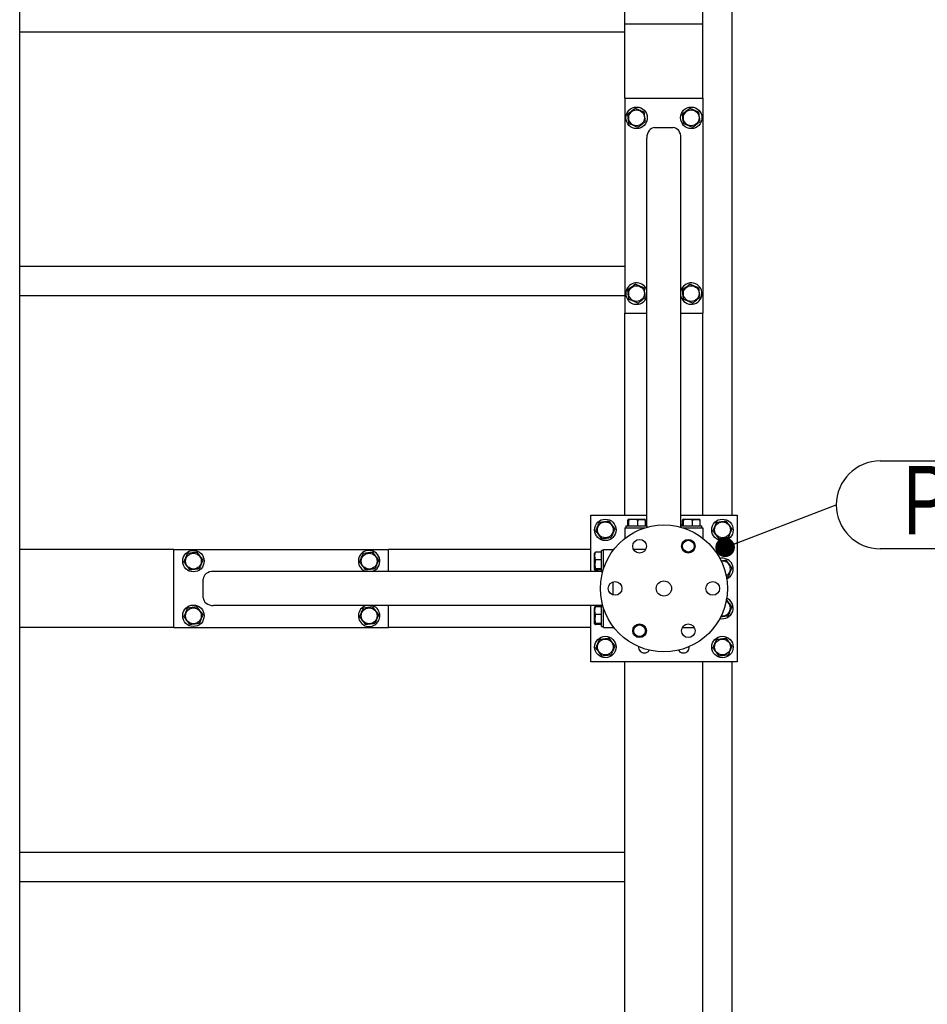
# Model space of a CAD drawing. Header units: millimetres. Extents: x 5 to 589, y 5 to 415.
# Tile 20 of 74: x 325 to 371, y 138 to 188. Entities that reach past the tile are written whole.
import ezdxf

# ---------------------------------------------------------------- set-up
doc = ezdxf.new("R2010")
doc.units = ezdxf.units.MM
doc.layers.add('COTES', color=1, linetype='Continuous')
doc.layers.add('NOTES', color=6, linetype='Continuous')
doc.layers.add('TRAIT-FORT', color=4, linetype='Continuous', lineweight=25)
doc.styles.add('SLDTEXTSTYLE0', font='TXT', dxfattribs={"width": 0.75})
doc.dimstyles.new('SLDDIMSTYLE2', dxfattribs={"dimtxt": 3, "dimasz": 2, "dimexe": 0, "dimexo": 0.0625, "dimgap": 0.75, "dimtad": 1, "dimdec": 0, "dimlfac": 20, "dimrnd": 1e-09, "dimzin": 12, "dimdsep": 46, "dimtxsty": 'SLDTEXTSTYLE0', "dimsah": 1, "dimcen": 0.09, "dimadec": 0, "dimazin": 3, "dimtfac": 1, "dimtdec": 0, "dimtofl": 0, "dimtmove": 0, "dimatfit": 3, "dimfxl": 1, "dimfrac": 2, "dimtolj": 1, "dimtzin": 12, "dimarcsym": 0})
doc.dimstyles.new('SLDDIMSTYLE4', dxfattribs={"dimtxt": 0.18, "dimasz": 1, "dimexe": 0, "dimexo": 0.0625, "dimgap": 0, "dimtad": 0, "dimtih": 1, "dimtoh": 1, "dimdec": 0, "dimrnd": 1e-09, "dimzin": 0, "dimdsep": 46, "dimtxsty": 'Standard', "dimblk1": 'DOT', "dimblk2": 'DOT', "dimsah": 1, "dimcen": 0.09, "dimadec": 0, "dimazin": 0, "dimtfac": 1, "dimtdec": 0, "dimtofl": 0, "dimtmove": 0, "dimatfit": 3, "dimldrblk": 'DOT', "dimfxl": 1, "dimfrac": 2, "dimtolj": 1, "dimtzin": 0, "dimarcsym": 0})

# ---------------------------------------------------------------- blocks, each defined once
blk = doc.blocks.new('_D_26')
at = {"layer": 'COTES', "color": 1, "transparency": 16777216}
for p, q in [((362.221, 225.304), (396.361, 225.304)), ((395.361, 52.304), (395.361, 225.304)), ((362.221, 52.304), (396.361, 52.304))]:
    blk.add_line(p, q, dxfattribs=at)
for points in [[(395.361, 225.304), (394.861, 223.304), (395.861, 223.304)], [(395.361, 52.304), (395.861, 54.304), (394.861, 54.304)]]:
    blk.add_solid(points, dxfattribs=at)
at = {"layer": 'COTES', "color": 1, "transparency": 16777216, "char_height": 3, "attachment_point": 1, "rotation": 90, "style": 'SLDTEXTSTYLE0'}
for s, insert in [('TOLES', (391.494, 138.227)), ('3460', (391.494, 128.235))]:
    blk.add_mtext(s, dxfattribs=dict(at, insert=insert))
blk = doc.blocks.new('_D_28')
at = {"layer": 'COTES', "color": 1, "transparency": 16777216}
for p, q in [((360.721, 223.304), (387.57, 223.304)), ((386.57, 223.304), (386.57, 53.804)), ((344.621, 53.804), (387.57, 53.804))]:
    blk.add_line(p, q, dxfattribs=at)
for points in [[(386.57, 223.304), (386.07, 221.304), (387.07, 221.304)], [(386.57, 53.804), (387.07, 55.804), (386.07, 55.804)]]:
    blk.add_solid(points, dxfattribs=at)
at = {"layer": 'COTES', "color": 1, "transparency": 16777216, "char_height": 3, "attachment_point": 1, "rotation": 90, "style": 'SLDTEXTSTYLE0'}
for s, insert in [('CADRE', (382.703, 136.679)), ('3390', (382.703, 126.687))]:
    blk.add_mtext(s, dxfattribs=dict(at, insert=insert))
blk = doc.blocks.new('SW_NOTE_3')
at = {"layer": 'NOTES', "color": 0}
for p, q in [((2.248, 2.248), (15.736, 2.248)), ((15.736, -2.248), (2.248, -2.248))]:
    blk.add_line(p, q, dxfattribs=at)
for centre, start, end in [((2.248, 0), 90, 270), ((15.736, 0), 270, 90)]:
    blk.add_arc(centre, 2.248, start, end, dxfattribs=at)
at = {"layer": 'NOTES', "color": 0, "insert": (8.991, 1.997), "char_height": 3.5, "attachment_point": 2, "style": 'SLDTEXTSTYLE0'}
blk.add_mtext('PIED 2', dxfattribs=at)
blk = doc.blocks.new('_Dot')
at = {"color": 0, "linetype": 'ByBlock', "lineweight": -2}
blk.add_line((-0.5, 0), (-1, 0), dxfattribs=at)
at = {"color": 0, "linetype": 'ByBlock', "const_width": 0.5}
blk.add_lwpolyline([(-0.25, 0, 1), (0.25, 0, 1)], format="xyb", close=True, dxfattribs=at)

msp = doc.modelspace()

# ---------------------------------------------------------------- linework, layer by layer
at = {"layer": 'TRAIT-FORT', "color": 4, "linetype": 'Continuous', "lineweight": 25}
for p, q in [((361.221, 163.054), (361.221, 209.554)), ((355.721, 188.204), (355.721, 199.204)), ((359.721, 188.204), (359.721, 199.204)), ((324.721, 161.304), (324.721, 196.204)), ((355.721, 184.404), (355.721, 188.204)), ((359.721, 188.204), (355.721, 188.204)), ((359.721, 184.404), (359.721, 188.204)), ((324.721, 187.804), (355.721, 187.804)), ((355.721, 184.404), (355.721, 173.404)), ((355.721, 184.404), (359.721, 184.404)), ((359.721, 184.404), (359.721, 173.404)), ((357.246, 182.904), (358.196, 182.904)), ((356.846, 162.504), (356.846, 182.368)), ((358.596, 162.504), (358.596, 182.368)), ((324.721, 175.804), (355.721, 175.804)), ((358.613, 174.614), (358.596, 174.568)), ((324.721, 174.304), (355.721, 174.304)), ((355.721, 163.054), (355.721, 173.404)), ((355.721, 173.404), (356.846, 173.404)), ((358.596, 173.404), (359.721, 173.404)), ((359.721, 163.054), (359.721, 173.404)), ((353.971, 160.179), (353.971, 163.054)), ((353.971, 163.054), (356.846, 163.054)), ((355.917, 162.854), (355.892, 162.839)), ((355.917, 162.854), (356.724, 162.854)), ((356.749, 162.839), (356.724, 162.854)), ((358.596, 163.054), (361.471, 163.054)), ((358.717, 162.854), (358.692, 162.839)), ((358.717, 162.854), (359.524, 162.854)), ((359.549, 162.839), (359.524, 162.854)), ((361.471, 163.054), (361.471, 155.554)), ((355.721, 162.404), (356.745, 162.404)), ((355.721, 162.404), (355.721, 161.904)), ((355.771, 162.504), (355.771, 162.404)), ((355.771, 162.504), (356.871, 162.504)), ((355.869, 162.504), (355.869, 162.803)), ((355.929, 162.504), (355.929, 162.803)), ((356.381, 162.504), (356.381, 162.803)), ((356.773, 162.504), (356.773, 162.803)), ((356.871, 162.44), (356.871, 162.504)), ((358.571, 162.504), (358.571, 162.44)), ((358.571, 162.504), (359.671, 162.504)), ((358.669, 162.504), (358.669, 162.803)), ((358.697, 162.404), (359.721, 162.404)), ((358.729, 162.504), (358.729, 162.803)), ((359.181, 162.504), (359.181, 162.803)), ((359.573, 162.504), (359.573, 162.803)), ((359.671, 162.404), (359.671, 162.504)), ((359.721, 162.404), (359.721, 161.904)), ((355.721, 161.904), (355.771, 161.904)), ((355.721, 161.904), (355.721, 161.865)), ((359.671, 161.904), (359.721, 161.904)), ((359.721, 161.904), (359.721, 161.865)), ((332.621, 161.304), (324.721, 161.304)), ((324.721, 160.904), (324.721, 161.304)), ((324.721, 157.704), (324.721, 160.904)), ((332.621, 161.304), (343.621, 161.304)), ((332.621, 157.304), (332.621, 161.304)), ((353.971, 161.304), (343.621, 161.304)), ((343.621, 160.179), (343.621, 161.304)), ((354.185, 161.132), (354.171, 161.107)), ((354.171, 160.3), (354.171, 161.107)), ((354.521, 161.156), (354.221, 161.156)), ((354.621, 161.254), (354.521, 161.254)), ((354.521, 160.154), (354.521, 161.254)), ((354.621, 160.28), (354.621, 161.304)), ((354.621, 161.304), (355.121, 161.304)), ((355.121, 161.254), (355.121, 161.304)), ((355.121, 161.304), (355.159, 161.304)), ((356.779, 161.304), (356.162, 161.304)), ((354.521, 160.764), (354.221, 160.764)), ((360.671, 160.704), (360.646, 160.7)), ((354.521, 160.179), (334.656, 160.179)), ((342.41, 160.196), (342.457, 160.179)), ((354.171, 160.3), (354.185, 160.275)), ((354.521, 160.312), (354.221, 160.312)), ((354.521, 160.252), (354.221, 160.252)), ((354.234, 160.243), (354.237, 160.252)), ((354.234, 160.243), (354.282, 160.179)), ((354.521, 160.154), (354.584, 160.154)), ((334.121, 158.829), (334.121, 159.779)), ((355.121, 158.968), (355.121, 159.639)), ((354.521, 158.429), (334.656, 158.429)), ((343.621, 157.304), (343.621, 158.429)), ((353.971, 155.554), (353.971, 158.429)), ((354.185, 158.332), (354.171, 158.307)), ((354.521, 158.356), (354.221, 158.356)), ((354.584, 158.454), (354.521, 158.454)), ((354.521, 157.354), (354.521, 158.454)), ((354.621, 157.304), (354.621, 158.328)), ((354.171, 157.5), (354.171, 158.307)), ((354.521, 157.964), (354.221, 157.964)), ((324.721, 157.304), (324.721, 157.704)), ((354.171, 157.5), (354.185, 157.475)), ((354.521, 157.512), (354.221, 157.512)), ((354.521, 157.452), (354.221, 157.452)), ((354.521, 157.354), (354.621, 157.354)), ((355.121, 157.304), (355.121, 157.354)), ((324.721, 135.554), (324.721, 157.304)), ((332.621, 157.304), (324.721, 157.304)), ((332.621, 157.304), (343.621, 157.304)), ((353.971, 157.304), (343.621, 157.304)), ((354.621, 157.304), (355.121, 157.304)), ((355.121, 157.304), (355.159, 157.304)), ((358.662, 157.304), (359.279, 157.304)), ((361.471, 155.554), (353.971, 155.554)), ((355.721, 130.904), (355.721, 155.554)), ((359.721, 130.904), (359.721, 155.554)), ((361.221, 109.554), (361.221, 155.554)), ((324.721, 145.804), (355.721, 145.804)), ((324.721, 144.304), (355.721, 144.304))]:
    msp.add_line(p, q, dxfattribs=at)
at = {"layer": 'TRAIT-FORT', "color": 4, "linetype": 'Continuous', "lineweight": 25, "flags": 128}
for points in [[(356.773, 162.599), (356.831, 162.583), (356.846, 162.576)], [(358.596, 162.576), (358.61, 162.583), (358.669, 162.599)], [(354.32, 160.252), (354.327, 160.212), (354.337, 160.179)], [(354.185, 158.429), (354.178, 158.396), (354.171, 158.307)], [(354.337, 158.429), (354.324, 158.38), (354.32, 158.356)]]:
    msp.add_lwpolyline(points, dxfattribs=at)
at = {"layer": 'TRAIT-FORT', "color": 4, "linetype": 'Continuous', "lineweight": 25}
for centre, radius in [((356.321, 183.404), 0.55), ((356.321, 183.404), 0.404), ((359.121, 183.404), 0.55), ((359.121, 183.404), 0.404), ((356.321, 174.404), 0.404), ((359.121, 174.404), 0.404), ((354.721, 162.304), 0.55), ((360.721, 162.304), 0.55), ((354.721, 162.304), 0.404), ((357.721, 159.304), 3.25), ((360.721, 162.304), 0.404), ((356.471, 161.469), 0.35), ((358.971, 161.469), 0.35), ((358.971, 161.469), 0.325), ((358.971, 161.469), 0.3), ((333.621, 160.704), 0.55), ((333.621, 160.704), 0.404), ((342.621, 160.704), 0.404), ((355.221, 159.304), 0.35), ((357.721, 159.304), 0.389), ((360.221, 159.304), 0.35), ((333.621, 157.904), 0.55), ((333.621, 157.904), 0.404), ((342.621, 157.904), 0.404), ((356.471, 157.139), 0.35), ((356.471, 157.139), 0.325), ((356.471, 157.139), 0.3), ((358.971, 157.139), 0.35), ((354.721, 156.304), 0.55), ((360.721, 156.304), 0.55), ((354.721, 156.304), 0.404), ((360.721, 156.304), 0.404)]:
    msp.add_circle(centre, radius, dxfattribs=at)
for centre, radius, start, end in [((356.321, 174.404), 0.55, 17.3414, 157.4773), ((359.121, 174.404), 0.55, 197.3414, 157.4773), ((356.321, 174.404), 0.55, 157.4773, 342.6586), ((342.621, 160.704), 0.55, 287.3414, 247.4773), ((360.721, 160.304), 0.55, 67.4773, 104.6994), ((360.721, 160.304), 0.404, 296.7264, 97.0938), ((360.721, 160.304), 0.55, 291.8157, 67.4773), ((354.721, 160.304), 0.55, 180.393, 193.1366), ((342.621, 157.904), 0.55, 107.3414, 247.4773), ((342.621, 157.904), 0.55, 247.4773, 72.6586), ((360.721, 158.304), 0.55, 255.8077, 67.4773), ((360.721, 158.304), 0.404, 259.4804, 62.6192), ((356.721, 156.304), 0.3, 175.9813, 270), ((358.721, 156.304), 0.3, 270, 4.0169), ((356.721, 156.304), 0.3, 270, 327.1488), ((358.721, 156.304), 0.3, 212.853, 270)]:
    msp.add_arc(centre, radius, start, end, dxfattribs=at)
for centre, major_axis, start_param, end_param in [((357.246, 182.368), (0, 0.536), 0, 1.570796), ((358.196, 182.368), (0, 0.536), 4.712389, 6.283185), ((334.656, 159.779), (-0.536, 0), 4.712389, 6.283185), ((334.656, 158.829), (-0.536, 0), 0, 1.570796)]:
    msp.add_ellipse(centre, major_axis=major_axis, ratio=0.746513, start_param=start_param, end_param=end_param, dxfattribs=at)
for points, knots in [([(356.26, 183.891), (356.226, 183.865), (356.157, 183.813), (356.056, 183.736), (355.958, 183.662), (355.899, 183.617), (355.869, 183.595)], [0, 0, 0, 0, 0.264605, 0.534948, 0.765343, 1, 1, 1, 1]), ([(355.929, 183.108), (355.921, 183.17), (355.909, 183.272), (355.89, 183.421), (355.878, 183.521), (355.871, 183.578), (355.869, 183.595)], [0, 0, 0, 0, 0.385549, 0.637642, 0.896546, 1, 1, 1, 1]), ([(356.26, 183.891), (356.299, 183.874), (356.379, 183.84), (356.496, 183.791), (356.608, 183.743), (356.677, 183.714), (356.712, 183.7)], [0, 0, 0, 0, 0.264605, 0.534948, 0.765343, 1, 1, 1, 1]), ([(356.773, 183.213), (356.765, 183.275), (356.752, 183.377), (356.734, 183.526), (356.721, 183.626), (356.714, 183.683), (356.712, 183.7)], [0, 0, 0, 0, 0.385549, 0.637642, 0.896546, 1, 1, 1, 1]), ([(359.06, 183.891), (359.026, 183.865), (358.957, 183.813), (358.856, 183.736), (358.758, 183.662), (358.699, 183.617), (358.669, 183.595)], [0, 0, 0, 0, 0.264605, 0.534948, 0.765343, 1, 1, 1, 1]), ([(358.729, 183.108), (358.721, 183.17), (358.709, 183.272), (358.69, 183.421), (358.678, 183.521), (358.671, 183.578), (358.669, 183.595)], [0, 0, 0, 0, 0.385549, 0.637642, 0.896546, 1, 1, 1, 1]), ([(359.06, 183.891), (359.099, 183.874), (359.179, 183.84), (359.296, 183.791), (359.408, 183.743), (359.477, 183.714), (359.512, 183.7)], [0, 0, 0, 0, 0.264605, 0.534948, 0.765343, 1, 1, 1, 1]), ([(359.573, 183.213), (359.565, 183.275), (359.552, 183.377), (359.534, 183.526), (359.521, 183.626), (359.514, 183.683), (359.512, 183.7)], [0, 0, 0, 0, 0.385549, 0.637642, 0.896546, 1, 1, 1, 1]), ([(356.381, 182.917), (356.342, 182.933), (356.263, 182.967), (356.145, 183.016), (356.033, 183.064), (355.964, 183.093), (355.929, 183.108)], [0, 0, 0, 0, 0.264605, 0.534948, 0.765343, 1, 1, 1, 1]), ([(356.381, 182.917), (356.415, 182.942), (356.484, 182.994), (356.586, 183.071), (356.683, 183.145), (356.743, 183.19), (356.773, 183.213)], [0, 0, 0, 0, 0.264605, 0.534948, 0.765343, 1, 1, 1, 1]), ([(359.181, 182.917), (359.142, 182.933), (359.063, 182.967), (358.945, 183.016), (358.833, 183.064), (358.764, 183.093), (358.729, 183.108)], [0, 0, 0, 0, 0.264605, 0.534948, 0.765343, 1, 1, 1, 1]), ([(359.181, 182.917), (359.215, 182.942), (359.284, 182.994), (359.386, 183.071), (359.483, 183.145), (359.543, 183.19), (359.573, 183.213)], [0, 0, 0, 0, 0.264605, 0.534948, 0.765343, 1, 1, 1, 1]), ([(356.26, 174.891), (356.226, 174.865), (356.157, 174.813), (356.056, 174.736), (355.958, 174.662), (355.899, 174.617), (355.869, 174.595)], [0, 0, 0, 0, 0.264605, 0.534948, 0.765343, 1, 1, 1, 1]), ([(355.929, 174.108), (355.921, 174.17), (355.909, 174.272), (355.89, 174.421), (355.878, 174.521), (355.871, 174.578), (355.869, 174.595)], [0, 0, 0, 0, 0.385549, 0.637642, 0.896546, 1, 1, 1, 1]), ([(356.26, 174.891), (356.299, 174.874), (356.379, 174.84), (356.496, 174.791), (356.608, 174.743), (356.677, 174.714), (356.712, 174.7)], [0, 0, 0, 0, 0.264605, 0.534948, 0.765343, 1, 1, 1, 1]), ([(356.773, 174.213), (356.765, 174.275), (356.752, 174.377), (356.734, 174.526), (356.721, 174.626), (356.714, 174.683), (356.712, 174.7)], [0, 0, 0, 0, 0.385549, 0.637642, 0.896546, 1, 1, 1, 1]), ([(359.06, 174.891), (359.026, 174.865), (358.957, 174.813), (358.856, 174.736), (358.758, 174.662), (358.699, 174.617), (358.669, 174.595)], [0, 0, 0, 0, 0.264605, 0.534948, 0.765343, 1, 1, 1, 1]), ([(358.729, 174.108), (358.721, 174.17), (358.709, 174.272), (358.69, 174.421), (358.678, 174.521), (358.671, 174.578), (358.669, 174.595)], [0, 0, 0, 0, 0.385549, 0.637642, 0.896546, 1, 1, 1, 1]), ([(359.06, 174.891), (359.099, 174.874), (359.179, 174.84), (359.296, 174.791), (359.408, 174.743), (359.477, 174.714), (359.512, 174.7)], [0, 0, 0, 0, 0.264605, 0.534948, 0.765343, 1, 1, 1, 1]), ([(359.573, 174.213), (359.565, 174.275), (359.552, 174.377), (359.534, 174.526), (359.521, 174.626), (359.514, 174.683), (359.512, 174.7)], [0, 0, 0, 0, 0.385549, 0.637642, 0.896546, 1, 1, 1, 1]), ([(356.381, 173.917), (356.342, 173.933), (356.263, 173.967), (356.145, 174.016), (356.033, 174.064), (355.964, 174.093), (355.929, 174.108)], [0, 0, 0, 0, 0.264605, 0.534948, 0.765343, 1, 1, 1, 1]), ([(356.381, 173.917), (356.415, 173.942), (356.484, 173.994), (356.586, 174.071), (356.683, 174.145), (356.743, 174.19), (356.773, 174.213)], [0, 0, 0, 0, 0.264605, 0.534948, 0.765343, 1, 1, 1, 1]), ([(359.181, 173.917), (359.142, 173.933), (359.063, 173.967), (358.945, 174.016), (358.833, 174.064), (358.764, 174.093), (358.729, 174.108)], [0, 0, 0, 0, 0.264605, 0.534948, 0.765343, 1, 1, 1, 1]), ([(359.181, 173.917), (359.215, 173.942), (359.284, 173.994), (359.386, 174.071), (359.483, 174.145), (359.543, 174.19), (359.573, 174.213)], [0, 0, 0, 0, 0.264605, 0.534948, 0.765343, 1, 1, 1, 1]), ([(354.234, 162.243), (354.25, 162.282), (354.284, 162.362), (354.333, 162.479), (354.381, 162.591), (354.41, 162.66), (354.425, 162.695)], [0, 0, 0, 0, 0.264605, 0.534948, 0.765343, 1, 1, 1, 1]), ([(354.425, 162.695), (354.487, 162.703), (354.589, 162.716), (354.738, 162.734), (354.838, 162.746), (354.895, 162.754), (354.912, 162.756)], [0, 0, 0, 0, 0.3855495, 0.6376419, 0.8965462, 1, 1, 1, 1]), ([(355.208, 162.364), (355.182, 162.398), (355.13, 162.467), (355.053, 162.569), (354.979, 162.666), (354.934, 162.726), (354.912, 162.756)], [0, 0, 0, 0, 0.264605, 0.534948, 0.765343, 1, 1, 1, 1]), ([(355.208, 162.364), (355.191, 162.325), (355.157, 162.246), (355.108, 162.128), (355.06, 162.016), (355.031, 161.947), (355.017, 161.912)], [0, 0, 0, 0, 0.264605, 0.534948, 0.765343, 1, 1, 1, 1]), ([(355.929, 162.803), (355.921, 162.819), (355.909, 162.844), (355.89, 162.841), (355.878, 162.824), (355.871, 162.808), (355.869, 162.803)], [0, 0, 0, 0, 0.385549, 0.637642, 0.896546, 1, 1, 1, 1]), ([(356.381, 162.803), (356.342, 162.814), (356.263, 162.837), (356.145, 162.845), (356.033, 162.833), (355.964, 162.813), (355.929, 162.803)], [0, 0, 0, 0, 0.264605, 0.534948, 0.765343, 1, 1, 1, 1]), ([(356.381, 162.803), (356.415, 162.814), (356.484, 162.837), (356.586, 162.845), (356.683, 162.833), (356.743, 162.813), (356.773, 162.803)], [0, 0, 0, 0, 0.264605, 0.534948, 0.765343, 1, 1, 1, 1]), ([(356.773, 162.803), (356.765, 162.821), (356.757, 162.84), (356.749, 162.839), (356.749, 162.839)], [0, 0, 0, 0, 0.977492, 1, 1, 1, 1]), ([(358.729, 162.803), (358.721, 162.819), (358.709, 162.844), (358.69, 162.841), (358.678, 162.824), (358.671, 162.808), (358.669, 162.803)], [0, 0, 0, 0, 0.385549, 0.637642, 0.896546, 1, 1, 1, 1]), ([(359.181, 162.803), (359.142, 162.814), (359.063, 162.837), (358.945, 162.845), (358.833, 162.833), (358.764, 162.813), (358.729, 162.803)], [0, 0, 0, 0, 0.264605, 0.534948, 0.765343, 1, 1, 1, 1]), ([(359.181, 162.803), (359.215, 162.814), (359.284, 162.837), (359.386, 162.845), (359.483, 162.833), (359.543, 162.813), (359.573, 162.803)], [0, 0, 0, 0, 0.264605, 0.534948, 0.765343, 1, 1, 1, 1]), ([(359.573, 162.803), (359.565, 162.821), (359.557, 162.84), (359.549, 162.839), (359.549, 162.839)], [0, 0, 0, 0, 0.977492, 1, 1, 1, 1]), ([(360.234, 162.243), (360.25, 162.282), (360.284, 162.362), (360.333, 162.479), (360.381, 162.591), (360.41, 162.66), (360.425, 162.695)], [0, 0, 0, 0, 0.264605, 0.534948, 0.765343, 1, 1, 1, 1]), ([(360.425, 162.695), (360.487, 162.703), (360.589, 162.716), (360.738, 162.734), (360.838, 162.746), (360.895, 162.754), (360.912, 162.756)], [0, 0, 0, 0, 0.3855495, 0.6376419, 0.8965462, 1, 1, 1, 1]), ([(361.208, 162.364), (361.182, 162.398), (361.13, 162.467), (361.053, 162.569), (360.979, 162.666), (360.934, 162.726), (360.912, 162.756)], [0, 0, 0, 0, 0.264605, 0.534948, 0.765343, 1, 1, 1, 1]), ([(361.208, 162.364), (361.191, 162.325), (361.157, 162.246), (361.108, 162.128), (361.06, 162.016), (361.031, 161.947), (361.017, 161.912)], [0, 0, 0, 0, 0.264605, 0.534948, 0.765343, 1, 1, 1, 1]), ([(354.234, 162.243), (354.259, 162.209), (354.311, 162.14), (354.388, 162.039), (354.462, 161.941), (354.507, 161.882), (354.53, 161.852)], [0, 0, 0, 0, 0.264605, 0.534948, 0.765343, 1, 1, 1, 1]), ([(354.53, 161.852), (354.592, 161.859), (354.694, 161.872), (354.843, 161.891), (354.943, 161.903), (355, 161.91), (355.017, 161.912)], [0, 0, 0, 0, 0.385549, 0.637642, 0.896546, 1, 1, 1, 1]), ([(360.234, 162.243), (360.259, 162.209), (360.311, 162.14), (360.388, 162.039), (360.462, 161.941), (360.507, 161.882), (360.53, 161.852)], [0, 0, 0, 0, 0.264605, 0.534948, 0.765343, 1, 1, 1, 1]), ([(360.53, 161.852), (360.592, 161.859), (360.694, 161.872), (360.843, 161.891), (360.943, 161.903), (361, 161.91), (361.017, 161.912)], [0, 0, 0, 0, 0.385549, 0.637642, 0.896546, 1, 1, 1, 1]), ([(333.134, 160.643), (333.15, 160.682), (333.184, 160.762), (333.233, 160.879), (333.281, 160.991), (333.31, 161.06), (333.325, 161.095)], [0, 0, 0, 0, 0.264605, 0.534948, 0.765343, 1, 1, 1, 1]), ([(333.812, 161.156), (333.75, 161.148), (333.647, 161.135), (333.499, 161.117), (333.399, 161.104), (333.341, 161.097), (333.325, 161.095)], [0, 0, 0, 0, 0.385549, 0.637642, 0.896546, 1, 1, 1, 1]), ([(334.108, 160.764), (334.082, 160.798), (334.03, 160.867), (333.953, 160.969), (333.879, 161.066), (333.834, 161.126), (333.812, 161.156)], [0, 0, 0, 0, 0.264605, 0.534948, 0.765343, 1, 1, 1, 1]), ([(342.134, 160.643), (342.15, 160.682), (342.184, 160.762), (342.233, 160.879), (342.281, 160.991), (342.31, 161.06), (342.325, 161.095)], [0, 0, 0, 0, 0.264605, 0.534948, 0.765343, 1, 1, 1, 1]), ([(342.812, 161.156), (342.75, 161.148), (342.647, 161.135), (342.499, 161.117), (342.399, 161.104), (342.341, 161.097), (342.325, 161.095)], [0, 0, 0, 0, 0.385549, 0.637642, 0.896546, 1, 1, 1, 1]), ([(343.108, 160.764), (343.082, 160.798), (343.03, 160.867), (342.953, 160.969), (342.879, 161.066), (342.834, 161.126), (342.812, 161.156)], [0, 0, 0, 0, 0.264605, 0.534948, 0.765343, 1, 1, 1, 1]), ([(354.221, 160.764), (354.21, 160.798), (354.188, 160.867), (354.18, 160.969), (354.191, 161.066), (354.211, 161.126), (354.221, 161.156)], [0, 0, 0, 0, 0.2646049, 0.5349477, 0.7653431, 1, 1, 1, 1]), ([(354.221, 161.156), (354.203, 161.148), (354.184, 161.14), (354.185, 161.132), (354.185, 161.132)], [0, 0, 0, 0, 0.977492, 1, 1, 1, 1]), ([(333.134, 160.643), (333.159, 160.609), (333.211, 160.54), (333.288, 160.439), (333.362, 160.341), (333.407, 160.282), (333.43, 160.252)], [0, 0, 0, 0, 0.264605, 0.534948, 0.765343, 1, 1, 1, 1]), ([(334.108, 160.764), (334.091, 160.725), (334.057, 160.646), (334.008, 160.528), (333.96, 160.416), (333.931, 160.347), (333.917, 160.312)], [0, 0, 0, 0, 0.264605, 0.534948, 0.765343, 1, 1, 1, 1]), ([(342.134, 160.643), (342.159, 160.609), (342.211, 160.54), (342.288, 160.439), (342.362, 160.341), (342.407, 160.282), (342.43, 160.252)], [0, 0, 0, 0, 0.264605, 0.534948, 0.765343, 1, 1, 1, 1]), ([(343.108, 160.764), (343.091, 160.725), (343.057, 160.646), (343.008, 160.528), (342.96, 160.416), (342.931, 160.347), (342.917, 160.312)], [0, 0, 0, 0, 0.264605, 0.534948, 0.765343, 1, 1, 1, 1]), ([(354.221, 160.764), (354.21, 160.725), (354.188, 160.646), (354.18, 160.528), (354.191, 160.416), (354.211, 160.347), (354.221, 160.312)], [0, 0, 0, 0, 0.264605, 0.534948, 0.765343, 1, 1, 1, 1]), ([(360.635, 160.721), (360.669, 160.725), (360.745, 160.735), (360.838, 160.746), (360.895, 160.754), (360.912, 160.756)], [0, 0, 0, 0, 0.360316, 0.817369, 1, 1, 1, 1]), ([(361.208, 160.364), (361.182, 160.398), (361.13, 160.467), (361.053, 160.569), (360.979, 160.666), (360.934, 160.726), (360.912, 160.756)], [0, 0, 0, 0, 0.264605, 0.534948, 0.765343, 1, 1, 1, 1]), ([(361.208, 160.364), (361.191, 160.325), (361.157, 160.246), (361.108, 160.128), (361.06, 160.016), (361.031, 159.947), (361.017, 159.912)], [0, 0, 0, 0, 0.264605, 0.534948, 0.765343, 1, 1, 1, 1]), ([(333.917, 160.312), (333.855, 160.304), (333.752, 160.292), (333.603, 160.273), (333.503, 160.261), (333.446, 160.254), (333.43, 160.252)], [0, 0, 0, 0, 0.3855495, 0.6376419, 0.8965462, 1, 1, 1, 1]), ([(342.917, 160.312), (342.855, 160.304), (342.752, 160.292), (342.603, 160.273), (342.503, 160.261), (342.446, 160.254), (342.43, 160.252)], [0, 0, 0, 0, 0.3855495, 0.6376419, 0.8965462, 1, 1, 1, 1]), ([(354.221, 160.312), (354.206, 160.304), (354.18, 160.292), (354.183, 160.273), (354.2, 160.261), (354.216, 160.254), (354.221, 160.252)], [0, 0, 0, 0, 0.385549, 0.637642, 0.896546, 1, 1, 1, 1]), ([(360.908, 159.899), (360.928, 159.901), (360.964, 159.906), (361, 159.91), (361.017, 159.912)], [0, 0, 0, 0, 0.541699, 1, 1, 1, 1]), ([(333.812, 158.356), (333.75, 158.348), (333.647, 158.335), (333.499, 158.317), (333.399, 158.304), (333.341, 158.297), (333.325, 158.295)], [0, 0, 0, 0, 0.385549, 0.637642, 0.896546, 1, 1, 1, 1]), ([(334.108, 157.964), (334.082, 157.998), (334.03, 158.067), (333.953, 158.169), (333.879, 158.266), (333.834, 158.326), (333.812, 158.356)], [0, 0, 0, 0, 0.264605, 0.534948, 0.765343, 1, 1, 1, 1]), ([(342.812, 158.356), (342.75, 158.348), (342.647, 158.335), (342.499, 158.317), (342.399, 158.304), (342.341, 158.297), (342.325, 158.295)], [0, 0, 0, 0, 0.385549, 0.637642, 0.896546, 1, 1, 1, 1]), ([(343.108, 157.964), (343.082, 157.998), (343.03, 158.067), (342.953, 158.169), (342.879, 158.266), (342.834, 158.326), (342.812, 158.356)], [0, 0, 0, 0, 0.264605, 0.534948, 0.765343, 1, 1, 1, 1]), ([(354.221, 157.964), (354.21, 157.998), (354.188, 158.067), (354.18, 158.169), (354.191, 158.266), (354.211, 158.326), (354.221, 158.356)], [0, 0, 0, 0, 0.2646049, 0.5349477, 0.7653431, 1, 1, 1, 1]), ([(354.221, 158.356), (354.203, 158.348), (354.184, 158.34), (354.185, 158.332), (354.185, 158.332)], [0, 0, 0, 0, 0.977492, 1, 1, 1, 1]), ([(354.281, 158.356), (354.282, 158.358), (354.292, 158.381), (354.302, 158.406), (354.312, 158.429)], [0, 0, 0, 0, 0.080348, 1, 1, 1, 1]), ([(361.208, 158.364), (361.182, 158.398), (361.13, 158.467), (361.053, 158.569), (360.979, 158.666), (360.934, 158.726), (360.912, 158.756)], [0, 0, 0, 0, 0.264605, 0.534948, 0.765343, 1, 1, 1, 1]), ([(361.208, 158.364), (361.191, 158.325), (361.157, 158.246), (361.108, 158.128), (361.06, 158.016), (361.031, 157.947), (361.017, 157.912)], [0, 0, 0, 0, 0.264605, 0.534948, 0.765343, 1, 1, 1, 1]), ([(333.134, 157.843), (333.15, 157.882), (333.184, 157.962), (333.233, 158.079), (333.281, 158.191), (333.31, 158.26), (333.325, 158.295)], [0, 0, 0, 0, 0.264605, 0.534948, 0.765343, 1, 1, 1, 1]), ([(333.134, 157.843), (333.159, 157.809), (333.211, 157.74), (333.288, 157.639), (333.362, 157.541), (333.407, 157.482), (333.43, 157.452)], [0, 0, 0, 0, 0.264605, 0.534948, 0.765343, 1, 1, 1, 1]), ([(334.108, 157.964), (334.091, 157.925), (334.057, 157.846), (334.008, 157.728), (333.96, 157.616), (333.931, 157.547), (333.917, 157.512)], [0, 0, 0, 0, 0.264605, 0.534948, 0.765343, 1, 1, 1, 1]), ([(342.134, 157.843), (342.15, 157.882), (342.184, 157.962), (342.233, 158.079), (342.281, 158.191), (342.31, 158.26), (342.325, 158.295)], [0, 0, 0, 0, 0.264605, 0.534948, 0.765343, 1, 1, 1, 1]), ([(342.134, 157.843), (342.159, 157.809), (342.211, 157.74), (342.288, 157.639), (342.362, 157.541), (342.407, 157.482), (342.43, 157.452)], [0, 0, 0, 0, 0.264605, 0.534948, 0.765343, 1, 1, 1, 1]), ([(343.108, 157.964), (343.091, 157.925), (343.057, 157.846), (343.008, 157.728), (342.96, 157.616), (342.931, 157.547), (342.917, 157.512)], [0, 0, 0, 0, 0.264605, 0.534948, 0.765343, 1, 1, 1, 1]), ([(354.221, 157.964), (354.21, 157.925), (354.188, 157.846), (354.18, 157.728), (354.191, 157.616), (354.211, 157.547), (354.221, 157.512)], [0, 0, 0, 0, 0.264605, 0.534948, 0.765343, 1, 1, 1, 1]), ([(360.627, 157.864), (360.656, 157.867), (360.727, 157.876), (360.843, 157.891), (360.943, 157.903), (361, 157.91), (361.017, 157.912)], [0, 0, 0, 0, 0.23214, 0.547172, 0.870717, 1, 1, 1, 1]), ([(333.917, 157.512), (333.855, 157.504), (333.752, 157.492), (333.603, 157.473), (333.503, 157.461), (333.446, 157.454), (333.43, 157.452)], [0, 0, 0, 0, 0.3855495, 0.6376419, 0.8965462, 1, 1, 1, 1]), ([(342.917, 157.512), (342.855, 157.504), (342.752, 157.492), (342.603, 157.473), (342.503, 157.461), (342.446, 157.454), (342.43, 157.452)], [0, 0, 0, 0, 0.3855495, 0.6376419, 0.8965462, 1, 1, 1, 1]), ([(354.221, 157.512), (354.206, 157.504), (354.18, 157.492), (354.183, 157.473), (354.2, 157.461), (354.216, 157.454), (354.221, 157.452)], [0, 0, 0, 0, 0.385549, 0.637642, 0.896546, 1, 1, 1, 1]), ([(354.234, 156.243), (354.25, 156.282), (354.284, 156.362), (354.333, 156.479), (354.381, 156.591), (354.41, 156.66), (354.425, 156.695)], [0, 0, 0, 0, 0.264605, 0.534948, 0.765343, 1, 1, 1, 1]), ([(354.425, 156.695), (354.487, 156.703), (354.589, 156.716), (354.738, 156.734), (354.838, 156.746), (354.895, 156.754), (354.912, 156.756)], [0, 0, 0, 0, 0.3855495, 0.6376419, 0.8965462, 1, 1, 1, 1]), ([(355.208, 156.364), (355.182, 156.398), (355.13, 156.467), (355.053, 156.569), (354.979, 156.666), (354.934, 156.726), (354.912, 156.756)], [0, 0, 0, 0, 0.264605, 0.534948, 0.765343, 1, 1, 1, 1]), ([(355.208, 156.364), (355.191, 156.325), (355.157, 156.246), (355.108, 156.128), (355.06, 156.016), (355.031, 155.947), (355.017, 155.912)], [0, 0, 0, 0, 0.264605, 0.534948, 0.765343, 1, 1, 1, 1]), ([(360.234, 156.243), (360.25, 156.282), (360.284, 156.362), (360.333, 156.479), (360.381, 156.591), (360.41, 156.66), (360.425, 156.695)], [0, 0, 0, 0, 0.264605, 0.534948, 0.765343, 1, 1, 1, 1]), ([(360.425, 156.695), (360.487, 156.703), (360.589, 156.716), (360.738, 156.734), (360.838, 156.746), (360.895, 156.754), (360.912, 156.756)], [0, 0, 0, 0, 0.3855495, 0.6376419, 0.8965462, 1, 1, 1, 1]), ([(361.208, 156.364), (361.182, 156.398), (361.13, 156.467), (361.053, 156.569), (360.979, 156.666), (360.934, 156.726), (360.912, 156.756)], [0, 0, 0, 0, 0.264605, 0.534948, 0.765343, 1, 1, 1, 1]), ([(361.208, 156.364), (361.191, 156.325), (361.157, 156.246), (361.108, 156.128), (361.06, 156.016), (361.031, 155.947), (361.017, 155.912)], [0, 0, 0, 0, 0.264605, 0.534948, 0.765343, 1, 1, 1, 1]), ([(354.234, 156.243), (354.259, 156.209), (354.311, 156.14), (354.388, 156.039), (354.462, 155.941), (354.507, 155.882), (354.53, 155.852)], [0, 0, 0, 0, 0.264605, 0.534948, 0.765343, 1, 1, 1, 1]), ([(354.53, 155.852), (354.592, 155.859), (354.694, 155.872), (354.843, 155.891), (354.943, 155.903), (355, 155.91), (355.017, 155.912)], [0, 0, 0, 0, 0.385549, 0.637642, 0.896546, 1, 1, 1, 1]), ([(360.234, 156.243), (360.259, 156.209), (360.311, 156.14), (360.388, 156.039), (360.462, 155.941), (360.507, 155.882), (360.53, 155.852)], [0, 0, 0, 0, 0.264605, 0.534948, 0.765343, 1, 1, 1, 1]), ([(360.53, 155.852), (360.592, 155.859), (360.694, 155.872), (360.843, 155.891), (360.943, 155.903), (361, 155.91), (361.017, 155.912)], [0, 0, 0, 0, 0.385549, 0.637642, 0.896546, 1, 1, 1, 1])]:
    msp.add_open_spline(points, degree=3, knots=knots, dxfattribs=at)

# ---------------------------------------------------------------- block references
at = {"layer": 'NOTES', "color": 211}
msp.add_blockref('SW_NOTE_3', (366.553, 163.583), dxfattribs=at)

# ---------------------------------------------------------------- dimensions: what is measured, and where the dimension line sits
at = {"layer": 'COTES', "color": 1}
for base, p1, p2, text, picture, middle in [((395.361, 225.304), (361.221, 52.304), (361.221, 225.304), '<> TOLES', '_D_26', (395.361, 138.804)), ((386.57, 53.804), (359.721, 223.304), (343.621, 53.804), '<> CADRE', '_D_28', (386.57, 138.554))]:
    dim = msp.add_linear_dim(base=base, p1=p1, p2=p2, angle=90, text=text, dimstyle='SLDDIMSTYLE2', dxfattribs=at)
    dim.commit()
    dim.dimension.update_dxf_attribs({"geometry": picture, "text_midpoint": middle, "dimtype": 160})

# ---------------------------------------------------------------- leaders
at = {"layer": 'NOTES', "color": 211}
msp.add_leader([(360.856, 161.41), (366.553, 163.583)], dimstyle='SLDDIMSTYLE4', dxfattribs=at)

doc.saveas('drawing.dxf')
